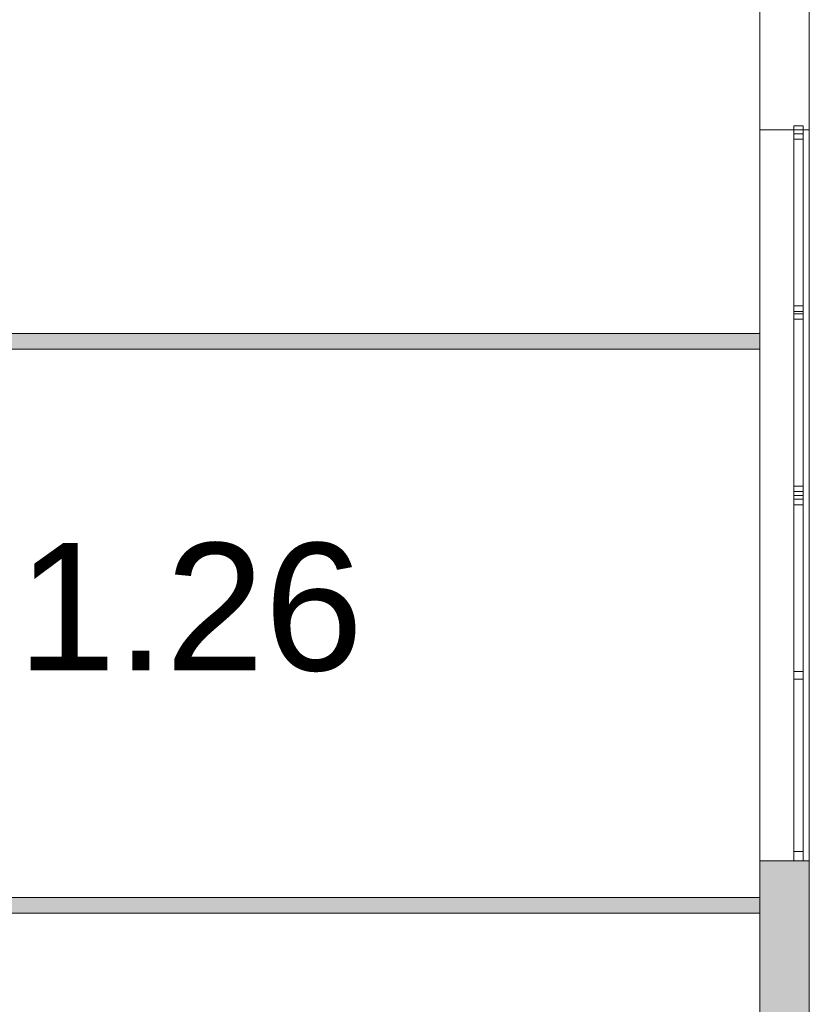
# Model space of a CAD drawing. Header units: inches. Extents: x 15 to 546804, y -66 to 267312.
# Tile 67 of 256: x 446301 to 451381, y 33376 to 39706. Entities that reach past the tile are written whole.
import ezdxf

# ---------------------------------------------------------------- set-up
doc = ezdxf.new("R2010")
doc.units = ezdxf.units.IN
doc.header["$MEASUREMENT"] = 0
doc.layers.add('Binnenwanden', color=2, linetype='Continuous')
doc.styles.add('style1', font='arial.ttf', dxfattribs={"height": 250})

msp = doc.modelspace()

# ---------------------------------------------------------------- hatches: boundary and pattern name
at = {"lineweight": 20}
h = msp.add_hatch(color=7, dxfattribs=at)
h.dxf.hatch_style = 1
h.paths.add_polyline_path([(444880.6, 35406.5), (444780.6, 35406.5), (444780.6, 33051.1, -0.122899), (444880.6, 33021.3)])
h.paths.add_polyline_path([(451062.5, 37687.8), (444880.6, 37687.8), (444880.6, 37587.8), (451062.5, 37587.8)])
h.paths.add_polyline_path([(444880.6, 38662.4), (444780.6, 38662.4), (444780.6, 36335.5), (444880.6, 36335.5)])
h.paths.add_polyline_path([(442382.4, 41236.8), (442282.4, 41236.8), (442282.4, 34535.5), (442382.4, 34535.5)])
h = msp.add_hatch(color=7, dxfattribs=at)
h.dxf.hatch_style = 1
h.paths.add_polyline_path([(451380.6, 34297.8), (451280.6, 34297.8), (451062.6, 34297.8), (451062.6, 31752.8), (451380.6, 31752.8)])
h.paths.add_polyline_path([(451062.5, 34062.8), (444880.6, 34062.8), (444880.6, 33962.8), (451062.5, 33962.8)])

# ---------------------------------------------------------------- linework, layer by layer
at = {"color": 7, "lineweight": 20}
for p, q in [((451062.6, 44674.5, -2559.5), (451062.6, 25037.8, -2559.5)), ((451062.6, 44674.5, 1940.5), (451062.6, 25037.8, 1940.5)), ((451380.6, 44674.5, -2559.5), (451380.6, 25037.8, -2559.5)), ((451380.6, 44674.5, 1940.5), (451380.6, 25037.8, 1940.5)), ((451380.6, 41647.8, 300), (451380.6, 25037.8, 300)), ((451380.6, 41647.8), (451380.6, 25037.8)), ((451380.6, 38997.8, -1083), (451062.6, 38997.8, -1083)), ((451380.6, 38997.8, 487), (451062.6, 38997.8, 487)), ((451062.6, 38997.8, 487), (451062.6, 38997.8, -1083)), ((451062.6, 34297.8, 487), (451062.6, 38997.8, 487)), ((451062.6, 38997.8, -1083), (451062.6, 34297.8, -1083)), ((451280.6, 38972.8, 457), (451280.6, 39022.8, 457)), ((451340.6, 39022.8, 457), (451280.6, 39022.8, 457)), ((451340.6, 39022.8, -1023), (451280.6, 39022.8, -1023)), ((451280.6, 39022.8, -1023), (451280.6, 38972.8, -1023)), ((451280.6, 39022.8, 457), (451280.6, 39022.8, -1023)), ((451280.6, 34297.8, 517), (451280.6, 38997.8, 517)), ((451280.6, 38997.8, 517), (451280.6, 38997.8, -1083)), ((451280.6, 38997.8, -1083), (451280.6, 34297.8, -1083)), ((451380.6, 38997.8, 517), (451280.6, 38997.8, 517)), ((451380.6, 38997.8, -1083), (451280.6, 38997.8, -1083)), ((451340.6, 38997.8, -1083), (451280.6, 38997.8, -1083)), ((451280.6, 36647.8, -1083), (451280.6, 38997.8, -1083)), ((451280.6, 38997.8, 517), (451280.6, 36647.8, 517)), ((451340.6, 38997.8, 517), (451280.6, 38997.8, 517)), ((451280.6, 38997.8, -1083), (451280.6, 38997.8, 517)), ((451340.6, 38972.8, 457), (451340.6, 39022.8, 457)), ((451340.6, 39022.8, 457), (451340.6, 39022.8, -1023)), ((451340.6, 39022.8, -1023), (451340.6, 38972.8, -1023)), ((451340.6, 36647.8, -1083), (451340.6, 38997.8, -1083)), ((451340.6, 38997.8, 517), (451340.6, 36647.8, 517)), ((451340.6, 38997.8, -1083), (451340.6, 38997.8, 517)), ((451380.6, 34297.8, 517), (451380.6, 38997.8, 517)), ((451380.6, 38997.8, -1083), (451380.6, 34297.8, -1083)), ((451380.6, 38997.8, 517), (451380.6, 38997.8, -1083)), ((451380.6, 38997.8, -1083), (451380.6, 34297.8, -1083)), ((451380.6, 38997.8, 487), (451380.6, 38997.8, -1083)), ((451380.6, 34297.8, 487), (451380.6, 38997.8, 487)), ((451340.6, 38972.8, 457), (451280.6, 38972.8, 457)), ((451340.6, 38972.8, -1023), (451280.6, 38972.8, -1023)), ((451280.6, 38972.8, -1023), (451280.6, 38972.8, 457)), ((451280.6, 38937.8, 457), (451280.6, 38937.8, -1023)), ((451340.6, 38937.8, -1023), (451280.6, 38937.8, -1023)), ((451340.6, 38937.8, 457), (451280.6, 38937.8, 457)), ((451280.6, 38937.8, -1023), (451280.6, 36707.8, -1023)), ((451280.6, 36707.8, 457), (451280.6, 38937.8, 457)), ((451340.6, 38972.8, -1023), (451340.6, 38972.8, 457)), ((451340.6, 38937.8, 457), (451340.6, 38937.8, -1023)), ((451340.6, 38937.8, -1023), (451340.6, 36707.8, -1023)), ((451340.6, 36707.8, 457), (451340.6, 38937.8, 457)), ((451280.6, 37815.8, 457), (451280.6, 37865.8, 457)), ((451340.6, 37865.8, 457), (451280.6, 37865.8, 457)), ((451340.6, 37865.8, -1023), (451280.6, 37865.8, -1023)), ((451280.6, 37865.8, -1023), (451280.6, 37815.8, -1023)), ((451280.6, 37865.8, 457), (451280.6, 37865.8, -1023)), ((451340.6, 37815.8, 457), (451340.6, 37865.8, 457)), ((451340.6, 37865.8, 457), (451340.6, 37865.8, -1023)), ((451340.6, 37865.8, -1023), (451340.6, 37815.8, -1023)), ((451280.6, 37779.8, 457), (451280.6, 37829.8, 457)), ((451340.6, 37829.8, 457), (451280.6, 37829.8, 457)), ((451340.6, 37829.8, -1023), (451280.6, 37829.8, -1023)), ((451280.6, 37829.8, -1023), (451280.6, 37779.8, -1023)), ((451280.6, 37829.8, 457), (451280.6, 37829.8, -1023)), ((451340.6, 37815.8, 457), (451280.6, 37815.8, 457)), ((451340.6, 37815.8, -1023), (451280.6, 37815.8, -1023)), ((451280.6, 37815.8, -1023), (451280.6, 37815.8, 457)), ((451340.6, 37779.8, 457), (451340.6, 37829.8, 457)), ((451340.6, 37829.8, 457), (451340.6, 37829.8, -1023)), ((451340.6, 37829.8, -1023), (451340.6, 37779.8, -1023)), ((451340.6, 37815.8, -1023), (451340.6, 37815.8, 457)), ((451340.6, 37779.8, 457), (451280.6, 37779.8, 457)), ((451340.6, 37779.8, -1023), (451280.6, 37779.8, -1023)), ((451280.6, 37779.8, -1023), (451280.6, 37779.8, 457)), ((451340.6, 37779.8, -1023), (451340.6, 37779.8, 457)), ((444880.6, 37687.8, 2240.5), (451062.5, 37687.8, 2240.5)), ((444880.6, 37687.8, 4940.5), (451062.5, 37687.8, 4940.5)), ((451062.5, 37687.8, 2240.5), (451062.5, 37587.8, 2240.5)), ((451062.5, 37687.8, 4940.5), (451062.5, 37587.8, 4940.5)), ((451062.5, 37687.8, 2240.5), (451062.5, 37687.8, 4940.5)), ((451062.5, 37587.8, 2240.5), (444880.6, 37587.8, 2240.5)), ((451062.5, 37587.8, 4940.5), (444880.6, 37587.8, 4940.5)), ((451062.5, 37587.8, 2240.5), (451062.5, 37587.8, 4940.5)), ((451340.6, 36707.8, -1023), (451280.6, 36707.8, -1023)), ((451340.6, 36707.8, 457), (451280.6, 36707.8, 457)), ((451280.6, 36707.8, -1023), (451280.6, 36707.8, 457)), ((451280.6, 36622.8, 457), (451280.6, 36672.8, 457)), ((451340.6, 36672.8, 457), (451280.6, 36672.8, 457)), ((451340.6, 36672.8, -1023), (451280.6, 36672.8, -1023)), ((451280.6, 36672.8, -1023), (451280.6, 36622.8, -1023)), ((451280.6, 36672.8, 457), (451280.6, 36672.8, -1023)), ((451340.6, 36707.8, -1023), (451340.6, 36707.8, 457)), ((451340.6, 36622.8, 457), (451340.6, 36672.8, 457)), ((451340.6, 36672.8, 457), (451340.6, 36672.8, -1023)), ((451340.6, 36672.8, -1023), (451340.6, 36622.8, -1023)), ((451340.6, 36647.8, -1083), (451280.6, 36647.8, -1083)), ((451280.6, 34297.8, -1083), (451280.6, 36647.8, -1083)), ((451280.6, 36647.8, 517), (451280.6, 34297.8, 517)), ((451340.6, 36647.8, 517), (451280.6, 36647.8, 517)), ((451280.6, 36647.8, -1083), (451280.6, 36647.8, 517)), ((451340.6, 36647.8, -1083), (451280.6, 36647.8, -1083)), ((451340.6, 36647.8, 517), (451280.6, 36647.8, 517)), ((451280.6, 36647.8, 517), (451280.6, 36647.8, -1083)), ((451340.6, 36622.8, 457), (451280.6, 36622.8, 457)), ((451340.6, 36622.8, -1023), (451280.6, 36622.8, -1023)), ((451280.6, 36622.8, -1023), (451280.6, 36622.8, 457)), ((451280.6, 36587.8, 457), (451280.6, 36587.8, -1023)), ((451340.6, 36587.8, -1023), (451280.6, 36587.8, -1023)), ((451340.6, 36587.8, 457), (451280.6, 36587.8, 457)), ((451280.6, 36587.8, -1023), (451280.6, 34357.8, -1023)), ((451280.6, 34357.8, 457), (451280.6, 36587.8, 457)), ((451340.6, 34297.8, -1083), (451340.6, 36647.8, -1083)), ((451340.6, 36647.8, 517), (451340.6, 34297.8, 517)), ((451340.6, 36647.8, -1083), (451340.6, 36647.8, 517)), ((451340.6, 36647.8, 517), (451340.6, 36647.8, -1083)), ((451340.6, 36622.8, -1023), (451340.6, 36622.8, 457)), ((451340.6, 36587.8, 457), (451340.6, 36587.8, -1023)), ((451340.6, 36587.8, -1023), (451340.6, 34357.8, -1023)), ((451340.6, 34357.8, 457), (451340.6, 36587.8, 457)), ((451280.6, 35465.8, 457), (451280.6, 35515.8, 457)), ((451340.6, 35515.8, 457), (451280.6, 35515.8, 457)), ((451340.6, 35515.8, -1023), (451280.6, 35515.8, -1023)), ((451280.6, 35515.8, -1023), (451280.6, 35465.8, -1023)), ((451280.6, 35515.8, 457), (451280.6, 35515.8, -1023)), ((451340.6, 35465.8, 457), (451340.6, 35515.8, 457)), ((451340.6, 35515.8, 457), (451340.6, 35515.8, -1023)), ((451340.6, 35515.8, -1023), (451340.6, 35465.8, -1023)), ((451340.6, 35465.8, 457), (451280.6, 35465.8, 457)), ((451340.6, 35465.8, -1023), (451280.6, 35465.8, -1023)), ((451280.6, 35465.8, -1023), (451280.6, 35465.8, 457)), ((451340.6, 35465.8, -1023), (451340.6, 35465.8, 457)), ((451340.6, 34357.8, -1023), (451280.6, 34357.8, -1023)), ((451340.6, 34357.8, 457), (451280.6, 34357.8, 457)), ((451280.6, 34357.8, -1023), (451280.6, 34357.8, 457)), ((451340.6, 34357.8, -1023), (451340.6, 34357.8, 457)), ((451380.6, 34297.8, 487), (451062.6, 34297.8, 487)), ((451380.6, 34297.8, -1083), (451062.6, 34297.8, -1083)), ((451062.6, 34297.8, -1083), (451062.6, 34297.8, 487)), ((451280.6, 34297.8, -1083), (451280.6, 34297.8, 517)), ((451380.6, 34297.8, 517), (451280.6, 34297.8, 517)), ((451380.6, 34297.8, -1083), (451280.6, 34297.8, -1083)), ((451340.6, 34297.8, -1083), (451280.6, 34297.8, -1083)), ((451340.6, 34297.8, 517), (451280.6, 34297.8, 517)), ((451280.6, 34297.8, 517), (451280.6, 34297.8, -1083)), ((451340.6, 34297.8, 517), (451340.6, 34297.8, -1083)), ((451380.6, 34297.8, -1083), (451380.6, 34297.8, 517)), ((451380.6, 34297.8, -1083), (451380.6, 34297.8, 487)), ((444880.6, 34062.8, 2240.5), (451062.5, 34062.8, 2240.5)), ((444880.6, 34062.8, 4940.5), (451062.5, 34062.8, 4940.5)), ((451062.5, 34062.8, 2240.5), (451062.5, 33962.8, 2240.5)), ((451062.5, 34062.8, 4940.5), (451062.5, 33962.8, 4940.5)), ((451062.5, 34062.8, 2240.5), (451062.5, 34062.8, 4940.5)), ((451062.5, 33962.8, 2240.5), (444880.6, 33962.8, 2240.5)), ((451062.5, 33962.8, 4940.5), (444880.6, 33962.8, 4940.5)), ((451062.5, 33962.8, 2240.5), (451062.5, 33962.8, 4940.5))]:
    msp.add_line(p, q, dxfattribs=at)
for points, invisible_edges in [([(451062.6, 25037.8, -2559.5), (451380.6, 44674.5, -2559.5), (451380.6, 25037.8, -2559.5)], 1), ([(451380.6, 44674.5, -2559.5), (451062.6, 25037.8, -2559.5), (451062.6, 44674.5, -2559.5)], 1), ([(451062.6, 44674.5, 1940.5), (451380.6, 25037.8, 1940.5), (451380.6, 44674.5, 1940.5)], 1), ([(451380.6, 25037.8, 1940.5), (451062.6, 44674.5, 1940.5), (451062.6, 25037.8, 1940.5)], 1), ([(451062.6, 43837.8, -1083), (451062.6, 44674.5, -2559.5), (451062.6, 25037.8, -2559.5)], 13), ([(451062.6, 44674.5, 1940.5), (451062.6, 43837.8, 472.6), (451062.6, 25037.8, 1940.5)], 3), ([(451380.6, 43837.8, 472.6), (451380.6, 44674.5, 1940.5), (451380.6, 25037.8, 1940.5)], 13), ([(451380.6, 44674.5, -2559.5), (451380.6, 43837.8, -1083), (451380.6, 25037.8, -2559.5)], 3), ([(451062.6, 43837.8, -1083), (451062.6, 25037.8, -2559.5), (451062.6, 41497.8, -1083)], 3), ([(451062.6, 25037.8, 1940.5), (451062.6, 43837.8, 472.6), (451062.6, 41497.8, 472.6)], 13), ([(451380.6, 43837.8, 472.6), (451380.6, 25037.8, 1940.5), (451380.6, 41497.8, 472.6)], 3), ([(451380.6, 25037.8, -2559.5), (451380.6, 43837.8, -1083), (451380.6, 41497.8, -1083)], 13), ([(451380.6, 41647.8), (451380.6, 25037.8, 300), (451380.6, 25037.8)], 1), ([(451380.6, 25037.8, 300), (451380.6, 41647.8), (451380.6, 41647.8, 300)], 1), ([(451062.6, 41497.8, -1083), (451062.6, 38997.8, -1083), (451062.6, 41497.8, 472.6)], 3), ([(451062.6, 38997.8, 487), (451062.6, 41497.8, 472.6), (451062.6, 38997.8, -1083)], 3), ([(451380.6, 41497.8, 472.6), (451380.6, 38997.8, 487), (451380.6, 41497.8, -1083)], 3), ([(451380.6, 38997.8, -1083), (451380.6, 41497.8, -1083), (451380.6, 38997.8, 487)], 3), ([(451062.6, 38997.8, -1083), (451380.6, 34297.8, -1083), (451380.6, 38997.8, -1083)], 1), ([(451380.6, 34297.8, -1083), (451062.6, 38997.8, -1083), (451062.6, 34297.8, -1083)], 1), ([(451380.6, 38997.8, 487), (451062.6, 38997.8, -1083), (451380.6, 38997.8, -1083)], 1), ([(451062.6, 38997.8, -1083), (451380.6, 38997.8, 487), (451062.6, 38997.8, 487)], 1), ([(451062.6, 34297.8, 487), (451380.6, 38997.8, 487), (451380.6, 34297.8, 487)], 1), ([(451380.6, 38997.8, 487), (451062.6, 34297.8, 487), (451062.6, 38997.8, 487)], 1), ([(451062.6, 38997.8, -1083), (451062.6, 25037.8, -2559.5), (451062.6, 34297.8, -1083)], 3), ([(451062.6, 25037.8, 1940.5), (451062.6, 38997.8, 487), (451062.6, 34297.8, 487)], 13), ([(451280.6, 38972.8, -1023), (451280.6, 38972.8, 457), (451280.6, 39022.8, -1023)], 2), ([(451280.6, 39022.8, 457), (451280.6, 39022.8, -1023), (451280.6, 38972.8, 457)], 2), ([(451340.6, 39022.8, -1023), (451280.6, 39022.8, -1023), (451340.6, 39022.8, 457)], 2), ([(451280.6, 39022.8, 457), (451340.6, 39022.8, 457), (451280.6, 39022.8, -1023)], 2), ([(451340.6, 39022.8, -1023), (451340.6, 38972.8, -1023), (451280.6, 39022.8, -1023)], 2), ([(451280.6, 38972.8, -1023), (451280.6, 39022.8, -1023), (451340.6, 38972.8, -1023)], 2), ([(451340.6, 38972.8, 457), (451340.6, 39022.8, 457), (451280.6, 38972.8, 457)], 2), ([(451280.6, 39022.8, 457), (451280.6, 38972.8, 457), (451340.6, 39022.8, 457)], 2), ([(451280.6, 38997.8, -1083), (451280.6, 34297.8, -1083), (451380.6, 38997.8, -1083)], 2), ([(451380.6, 34297.8, -1083), (451380.6, 38997.8, -1083), (451280.6, 34297.8, -1083)], 2), ([(451280.6, 38997.8, -1083), (451380.6, 38997.8, -1083), (451280.6, 38997.8, 517)], 2), ([(451380.6, 38997.8, 517), (451280.6, 38997.8, 517), (451380.6, 38997.8, -1083)], 2), ([(451280.6, 34297.8, 517), (451280.6, 38997.8, 517), (451380.6, 34297.8, 517)], 2), ([(451380.6, 38997.8, 517), (451380.6, 34297.8, 517), (451280.6, 38997.8, 517)], 2), ([(451280.6, 38997.8, -1083), (451280.6, 38997.8, 517), (451280.6, 34297.8, -1083)], 2), ([(451280.6, 34297.8, 517), (451280.6, 34297.8, -1083), (451280.6, 38997.8, 517)], 2), ([(451280.6, 38997.8, -1083), (451280.6, 36647.8, -1083), (451280.6, 36707.8, -1023)], 14), ([(451280.6, 38937.8, -1023), (451280.6, 38997.8, -1083), (451280.6, 36707.8, -1023)], 3), ([(451280.6, 38937.8, 457), (451280.6, 38997.8, -1083), (451280.6, 38937.8, -1023)], 3), ([(451280.6, 38997.8, 517), (451280.6, 36707.8, 457), (451280.6, 36647.8, 517)], 3), ([(451280.6, 38937.8, 457), (451280.6, 36707.8, 457), (451280.6, 38997.8, 517)], 14), ([(451280.6, 38997.8, -1083), (451280.6, 38937.8, 457), (451280.6, 38997.8, 517)], 3), ([(451340.6, 38997.8, -1083), (451340.6, 36647.8, -1083), (451280.6, 38997.8, -1083)], 2), ([(451280.6, 36647.8, -1083), (451280.6, 38997.8, -1083), (451340.6, 36647.8, -1083)], 2), ([(451340.6, 36647.8, 517), (451340.6, 38997.8, 517), (451280.6, 36647.8, 517)], 2), ([(451280.6, 38997.8, 517), (451280.6, 36647.8, 517), (451340.6, 38997.8, 517)], 2), ([(451340.6, 38997.8, -1083), (451280.6, 38997.8, -1083), (451340.6, 38997.8, 517)], 2), ([(451280.6, 38997.8, 517), (451340.6, 38997.8, 517), (451280.6, 38997.8, -1083)], 2), ([(451340.6, 38972.8, 457), (451340.6, 38972.8, -1023), (451340.6, 39022.8, 457)], 2), ([(451340.6, 39022.8, -1023), (451340.6, 39022.8, 457), (451340.6, 38972.8, -1023)], 2), ([(451340.6, 38997.8, 517), (451340.6, 36647.8, 517), (451340.6, 36707.8, 457)], 14), ([(451340.6, 38937.8, 457), (451340.6, 38997.8, 517), (451340.6, 36707.8, 457)], 3), ([(451340.6, 38937.8, -1023), (451340.6, 38997.8, 517), (451340.6, 38937.8, 457)], 3), ([(451340.6, 38997.8, -1083), (451340.6, 36707.8, -1023), (451340.6, 36647.8, -1083)], 3), ([(451340.6, 38937.8, -1023), (451340.6, 36707.8, -1023), (451340.6, 38997.8, -1083)], 14), ([(451340.6, 38997.8, 517), (451340.6, 38937.8, -1023), (451340.6, 38997.8, -1083)], 3), ([(451380.6, 38997.8, 487), (451380.6, 25037.8, 1940.5), (451380.6, 34297.8, 487)], 3), ([(451380.6, 25037.8, -2559.5), (451380.6, 38997.8, -1083), (451380.6, 34297.8, -1083)], 13), ([(451280.6, 38972.8, -1023), (451340.6, 38972.8, -1023), (451280.6, 38972.8, 457)], 2), ([(451340.6, 38972.8, 457), (451280.6, 38972.8, 457), (451340.6, 38972.8, -1023)], 2), ([(451340.6, 38937.8, 457), (451340.6, 36707.8, 457), (451280.6, 38937.8, 457)], 2), ([(451280.6, 36707.8, 457), (451280.6, 38937.8, 457), (451340.6, 36707.8, 457)], 2), ([(451340.6, 36707.8, -1023), (451340.6, 38937.8, -1023), (451280.6, 36707.8, -1023)], 2), ([(451280.6, 38937.8, -1023), (451280.6, 36707.8, -1023), (451340.6, 38937.8, -1023)], 2), ([(451280.6, 38937.8, -1023), (451340.6, 38937.8, -1023), (451280.6, 38937.8, 457)], 2), ([(451340.6, 38937.8, 457), (451280.6, 38937.8, 457), (451340.6, 38937.8, -1023)], 2), ([(451280.6, 37815.8, -1023), (451280.6, 37815.8, 457), (451280.6, 37865.8, -1023)], 2), ([(451280.6, 37865.8, 457), (451280.6, 37865.8, -1023), (451280.6, 37815.8, 457)], 2), ([(451340.6, 37865.8, -1023), (451280.6, 37865.8, -1023), (451340.6, 37865.8, 457)], 2), ([(451280.6, 37865.8, 457), (451340.6, 37865.8, 457), (451280.6, 37865.8, -1023)], 2), ([(451340.6, 37865.8, -1023), (451340.6, 37815.8, -1023), (451280.6, 37865.8, -1023)], 2), ([(451280.6, 37815.8, -1023), (451280.6, 37865.8, -1023), (451340.6, 37815.8, -1023)], 2), ([(451340.6, 37815.8, 457), (451340.6, 37865.8, 457), (451280.6, 37815.8, 457)], 2), ([(451280.6, 37865.8, 457), (451280.6, 37815.8, 457), (451340.6, 37865.8, 457)], 2), ([(451340.6, 37815.8, 457), (451340.6, 37815.8, -1023), (451340.6, 37865.8, 457)], 2), ([(451340.6, 37865.8, -1023), (451340.6, 37865.8, 457), (451340.6, 37815.8, -1023)], 2), ([(451280.6, 37779.8, -1023), (451280.6, 37779.8, 457), (451280.6, 37829.8, -1023)], 2), ([(451280.6, 37829.8, 457), (451280.6, 37829.8, -1023), (451280.6, 37779.8, 457)], 2), ([(451340.6, 37829.8, -1023), (451280.6, 37829.8, -1023), (451340.6, 37829.8, 457)], 2), ([(451280.6, 37829.8, 457), (451340.6, 37829.8, 457), (451280.6, 37829.8, -1023)], 2), ([(451340.6, 37829.8, -1023), (451340.6, 37779.8, -1023), (451280.6, 37829.8, -1023)], 2), ([(451280.6, 37779.8, -1023), (451280.6, 37829.8, -1023), (451340.6, 37779.8, -1023)], 2), ([(451340.6, 37779.8, 457), (451340.6, 37829.8, 457), (451280.6, 37779.8, 457)], 2), ([(451280.6, 37829.8, 457), (451280.6, 37779.8, 457), (451340.6, 37829.8, 457)], 2), ([(451280.6, 37815.8, -1023), (451340.6, 37815.8, -1023), (451280.6, 37815.8, 457)], 2), ([(451340.6, 37815.8, 457), (451280.6, 37815.8, 457), (451340.6, 37815.8, -1023)], 2), ([(451340.6, 37779.8, 457), (451340.6, 37779.8, -1023), (451340.6, 37829.8, 457)], 2), ([(451340.6, 37829.8, -1023), (451340.6, 37829.8, 457), (451340.6, 37779.8, -1023)], 2), ([(451280.6, 37779.8, -1023), (451340.6, 37779.8, -1023), (451280.6, 37779.8, 457)], 2), ([(451340.6, 37779.8, 457), (451280.6, 37779.8, 457), (451340.6, 37779.8, -1023)], 2), ([(451062.5, 37687.8, 4940.5), (444880.6, 37687.8, 2240.5), (444880.6, 37687.8, 4940.5)], 1), ([(444880.6, 37687.8, 2240.5), (451062.5, 37687.8, 4940.5), (451062.5, 37687.8, 2240.5)], 1), ([(444880.6, 37587.8, 4940.5), (451062.5, 37687.8, 4940.5), (444880.6, 37687.8, 4940.5)], 1), ([(451062.5, 37687.8, 4940.5), (444880.6, 37587.8, 4940.5), (451062.5, 37587.8, 4940.5)], 1), ([(451062.5, 37587.8, 2240.5), (444880.6, 37687.8, 2240.5), (451062.5, 37687.8, 2240.5)], 1), ([(444880.6, 37687.8, 2240.5), (451062.5, 37587.8, 2240.5), (444880.6, 37587.8, 2240.5)], 1), ([(451062.5, 37687.8, 4940.5), (451062.5, 37587.8, 2240.5), (451062.5, 37687.8, 2240.5)], 1), ([(451062.5, 37587.8, 2240.5), (451062.5, 37687.8, 4940.5), (451062.5, 37587.8, 4940.5)], 1), ([(451062.5, 37587.8, 2240.5), (444880.6, 37587.8, 4940.5), (444880.6, 37587.8, 2240.5)], 1), ([(444880.6, 37587.8, 4940.5), (451062.5, 37587.8, 2240.5), (451062.5, 37587.8, 4940.5)], 1), ([(451280.6, 36647.8, 517), (451280.6, 36707.8, -1023), (451280.6, 36647.8, -1083)], 3), ([(451280.6, 36707.8, -1023), (451280.6, 36647.8, 517), (451280.6, 36707.8, 457)], 3), ([(451340.6, 36707.8, -1023), (451280.6, 36707.8, -1023), (451340.6, 36707.8, 457)], 2), ([(451280.6, 36707.8, 457), (451340.6, 36707.8, 457), (451280.6, 36707.8, -1023)], 2), ([(451280.6, 36622.8, -1023), (451280.6, 36622.8, 457), (451280.6, 36672.8, -1023)], 2), ([(451280.6, 36672.8, 457), (451280.6, 36672.8, -1023), (451280.6, 36622.8, 457)], 2), ([(451340.6, 36672.8, -1023), (451280.6, 36672.8, -1023), (451340.6, 36672.8, 457)], 2), ([(451280.6, 36672.8, 457), (451340.6, 36672.8, 457), (451280.6, 36672.8, -1023)], 2), ([(451340.6, 36672.8, -1023), (451340.6, 36622.8, -1023), (451280.6, 36672.8, -1023)], 2), ([(451280.6, 36622.8, -1023), (451280.6, 36672.8, -1023), (451340.6, 36622.8, -1023)], 2), ([(451340.6, 36622.8, 457), (451340.6, 36672.8, 457), (451280.6, 36622.8, 457)], 2), ([(451280.6, 36672.8, 457), (451280.6, 36622.8, 457), (451340.6, 36672.8, 457)], 2), ([(451340.6, 36647.8, -1083), (451340.6, 36707.8, 457), (451340.6, 36647.8, 517)], 3), ([(451340.6, 36707.8, 457), (451340.6, 36647.8, -1083), (451340.6, 36707.8, -1023)], 3), ([(451340.6, 36622.8, 457), (451340.6, 36622.8, -1023), (451340.6, 36672.8, 457)], 2), ([(451340.6, 36672.8, -1023), (451340.6, 36672.8, 457), (451340.6, 36622.8, -1023)], 2), ([(451280.6, 36647.8, -1083), (451280.6, 34297.8, -1083), (451280.6, 34357.8, -1023)], 14), ([(451280.6, 36587.8, -1023), (451280.6, 36647.8, -1083), (451280.6, 34357.8, -1023)], 3), ([(451280.6, 36587.8, 457), (451280.6, 36647.8, -1083), (451280.6, 36587.8, -1023)], 3), ([(451280.6, 36647.8, 517), (451280.6, 34357.8, 457), (451280.6, 34297.8, 517)], 3), ([(451280.6, 36587.8, 457), (451280.6, 34357.8, 457), (451280.6, 36647.8, 517)], 14), ([(451280.6, 36647.8, -1083), (451280.6, 36587.8, 457), (451280.6, 36647.8, 517)], 3), ([(451340.6, 36647.8, -1083), (451340.6, 34297.8, -1083), (451280.6, 36647.8, -1083)], 2), ([(451280.6, 34297.8, -1083), (451280.6, 36647.8, -1083), (451340.6, 34297.8, -1083)], 2), ([(451340.6, 34297.8, 517), (451340.6, 36647.8, 517), (451280.6, 34297.8, 517)], 2), ([(451280.6, 36647.8, 517), (451280.6, 34297.8, 517), (451340.6, 36647.8, 517)], 2), ([(451280.6, 36647.8, -1083), (451340.6, 36647.8, -1083), (451280.6, 36647.8, 517)], 2), ([(451340.6, 36647.8, 517), (451280.6, 36647.8, 517), (451340.6, 36647.8, -1083)], 2), ([(451340.6, 36647.8, -1083), (451280.6, 36647.8, -1083), (451340.6, 36647.8, 517)], 2), ([(451280.6, 36647.8, 517), (451340.6, 36647.8, 517), (451280.6, 36647.8, -1083)], 2), ([(451280.6, 36622.8, -1023), (451340.6, 36622.8, -1023), (451280.6, 36622.8, 457)], 2), ([(451340.6, 36622.8, 457), (451280.6, 36622.8, 457), (451340.6, 36622.8, -1023)], 2), ([(451340.6, 36587.8, 457), (451340.6, 34357.8, 457), (451280.6, 36587.8, 457)], 2), ([(451280.6, 34357.8, 457), (451280.6, 36587.8, 457), (451340.6, 34357.8, 457)], 2), ([(451340.6, 34357.8, -1023), (451340.6, 36587.8, -1023), (451280.6, 34357.8, -1023)], 2), ([(451280.6, 36587.8, -1023), (451280.6, 34357.8, -1023), (451340.6, 36587.8, -1023)], 2), ([(451280.6, 36587.8, -1023), (451340.6, 36587.8, -1023), (451280.6, 36587.8, 457)], 2), ([(451340.6, 36587.8, 457), (451280.6, 36587.8, 457), (451340.6, 36587.8, -1023)], 2), ([(451340.6, 36647.8, 517), (451340.6, 34297.8, 517), (451340.6, 34357.8, 457)], 14), ([(451340.6, 36587.8, 457), (451340.6, 36647.8, 517), (451340.6, 34357.8, 457)], 3), ([(451340.6, 36587.8, -1023), (451340.6, 36647.8, 517), (451340.6, 36587.8, 457)], 3), ([(451340.6, 36647.8, -1083), (451340.6, 34357.8, -1023), (451340.6, 34297.8, -1083)], 3), ([(451340.6, 36587.8, -1023), (451340.6, 34357.8, -1023), (451340.6, 36647.8, -1083)], 14), ([(451340.6, 36647.8, 517), (451340.6, 36587.8, -1023), (451340.6, 36647.8, -1083)], 3), ([(451280.6, 35465.8, -1023), (451280.6, 35465.8, 457), (451280.6, 35515.8, -1023)], 2), ([(451280.6, 35515.8, 457), (451280.6, 35515.8, -1023), (451280.6, 35465.8, 457)], 2), ([(451340.6, 35515.8, -1023), (451280.6, 35515.8, -1023), (451340.6, 35515.8, 457)], 2), ([(451280.6, 35515.8, 457), (451340.6, 35515.8, 457), (451280.6, 35515.8, -1023)], 2), ([(451340.6, 35515.8, -1023), (451340.6, 35465.8, -1023), (451280.6, 35515.8, -1023)], 2), ([(451280.6, 35465.8, -1023), (451280.6, 35515.8, -1023), (451340.6, 35465.8, -1023)], 2), ([(451340.6, 35465.8, 457), (451340.6, 35515.8, 457), (451280.6, 35465.8, 457)], 2), ([(451280.6, 35515.8, 457), (451280.6, 35465.8, 457), (451340.6, 35515.8, 457)], 2), ([(451340.6, 35465.8, 457), (451340.6, 35465.8, -1023), (451340.6, 35515.8, 457)], 2), ([(451340.6, 35515.8, -1023), (451340.6, 35515.8, 457), (451340.6, 35465.8, -1023)], 2), ([(451280.6, 35465.8, -1023), (451340.6, 35465.8, -1023), (451280.6, 35465.8, 457)], 2), ([(451340.6, 35465.8, 457), (451280.6, 35465.8, 457), (451340.6, 35465.8, -1023)], 2), ([(451280.6, 34297.8, 517), (451280.6, 34357.8, -1023), (451280.6, 34297.8, -1083)], 3), ([(451280.6, 34357.8, -1023), (451280.6, 34297.8, 517), (451280.6, 34357.8, 457)], 3), ([(451340.6, 34357.8, -1023), (451280.6, 34357.8, -1023), (451340.6, 34357.8, 457)], 2), ([(451280.6, 34357.8, 457), (451340.6, 34357.8, 457), (451280.6, 34357.8, -1023)], 2), ([(451340.6, 34297.8, -1083), (451340.6, 34357.8, 457), (451340.6, 34297.8, 517)], 3), ([(451340.6, 34357.8, 457), (451340.6, 34297.8, -1083), (451340.6, 34357.8, -1023)], 3), ([(451062.6, 34297.8, 487), (451380.6, 34297.8, -1083), (451062.6, 34297.8, -1083)], 1), ([(451380.6, 34297.8, -1083), (451062.6, 34297.8, 487), (451380.6, 34297.8, 487)], 1), ([(451062.6, 34297.8, -1083), (451062.6, 31752.8, -1083), (451062.6, 34297.8, 487)], 3), ([(451062.6, 31752.8, 487), (451062.6, 34297.8, 487), (451062.6, 31752.8, -1083)], 3), ([(451380.6, 34297.8, -1083), (451280.6, 34297.8, -1083), (451380.6, 34297.8, 517)], 2), ([(451280.6, 34297.8, 517), (451380.6, 34297.8, 517), (451280.6, 34297.8, -1083)], 2), ([(451280.6, 34297.8, -1083), (451340.6, 34297.8, -1083), (451280.6, 34297.8, 517)], 2), ([(451340.6, 34297.8, 517), (451280.6, 34297.8, 517), (451340.6, 34297.8, -1083)], 2), ([(451380.6, 34297.8, 487), (451380.6, 31752.8, 487), (451380.6, 34297.8, -1083)], 3), ([(451380.6, 31752.8, -1083), (451380.6, 34297.8, -1083), (451380.6, 31752.8, 487)], 3), ([(451062.5, 34062.8, 4940.5), (444880.6, 34062.8, 2240.5), (444880.6, 34062.8, 4940.5)], 1), ([(444880.6, 34062.8, 2240.5), (451062.5, 34062.8, 4940.5), (451062.5, 34062.8, 2240.5)], 1), ([(444880.6, 33962.8, 4940.5), (451062.5, 34062.8, 4940.5), (444880.6, 34062.8, 4940.5)], 1), ([(451062.5, 34062.8, 4940.5), (444880.6, 33962.8, 4940.5), (451062.5, 33962.8, 4940.5)], 1), ([(451062.5, 34062.8, 2240.5), (444880.6, 33962.8, 2240.5), (444880.6, 34062.8, 2240.5)], 1), ([(444880.6, 33962.8, 2240.5), (451062.5, 34062.8, 2240.5), (451062.5, 33962.8, 2240.5)], 1), ([(451062.5, 34062.8, 4940.5), (451062.5, 33962.8, 2240.5), (451062.5, 34062.8, 2240.5)], 1), ([(451062.5, 33962.8, 2240.5), (451062.5, 34062.8, 4940.5), (451062.5, 33962.8, 4940.5)], 1), ([(451062.5, 33962.8, 2240.5), (444880.6, 33962.8, 4940.5), (444880.6, 33962.8, 2240.5)], 1), ([(444880.6, 33962.8, 4940.5), (451062.5, 33962.8, 2240.5), (451062.5, 33962.8, 4940.5)], 1)]:
    msp.add_3dface(points, dxfattribs=dict(at, invisible_edges=invisible_edges))

# ---------------------------------------------------------------- texts
at = {"layer": 'Binnenwanden', "color": 7, "linetype": 'Continuous', "style": 'style1'}
msp.add_text('1.26', height=819, dxfattribs=at).set_placement((446284.1, 35522.4, -150))

doc.saveas('drawing.dxf')
